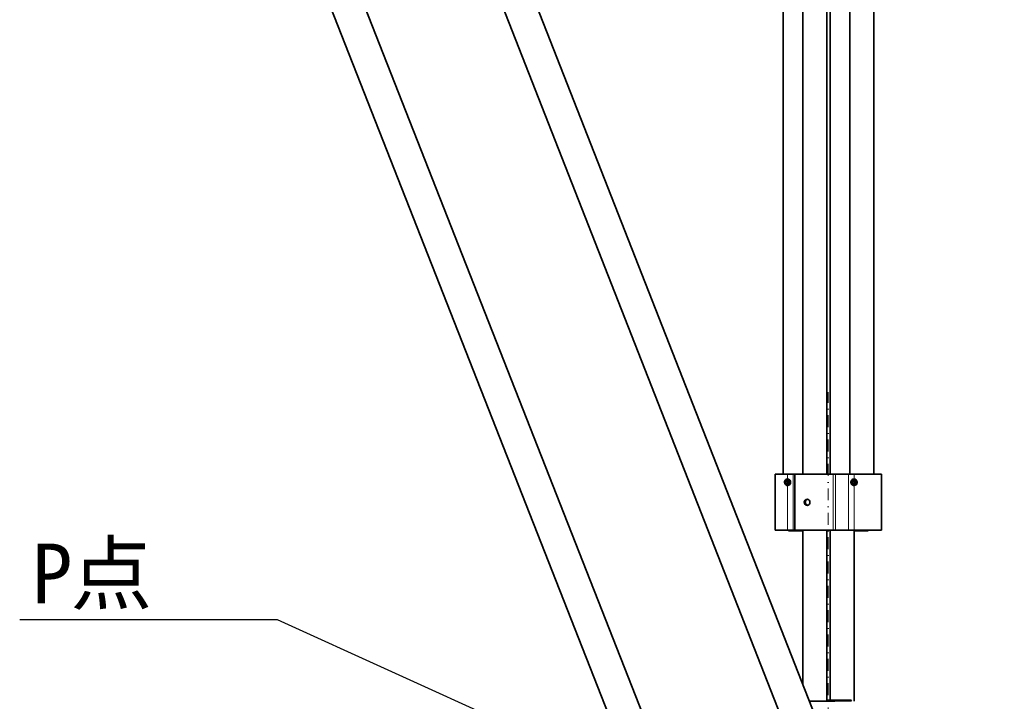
# Model space of a CAD drawing. Header units: millimetres. Extents: x 87 to 4373, y 75 to 3526.
# Tile 5 of 19: x 1021 to 1513, y 1821 to 2162. Entities that reach past the tile are written whole.
import ezdxf
from ezdxf import colors
from ezdxf.entities.mleader import LeaderData, LeaderLine
from ezdxf.math import Vec2, Vec3

# ---------------------------------------------------------------- set-up
doc = ezdxf.new("R2010")
doc.units = ezdxf.units.MM
doc.header["$MEASUREMENT"] = 0
doc.linetypes.add('DASHEDDOT2X', pattern=[12.2, 6, -3, 0.2, -3])
doc.layers.add('图层0000', color=7, linetype='Continuous', lineweight=25)
doc.layers.add('图层1', color=7, linetype='Continuous', lineweight=35)
doc.dimstyles.new('线性样式 (GB)', dxfattribs={"dimtxt": 2, "dimasz": 2, "dimexe": 1, "dimexo": 0.5, "dimgap": 0.5, "dimtad": 1, "dimdsep": 46, "dimcen": -2.127267, "dimclrd": 7, "dimclre": 7, "dimclrt": 7, "dimadec": 0, "dimazin": 0, "dimtfac": 0.7, "dimtmove": 0, "dimatfit": 1, "dimfxl": 1, "dimfrac": 2, "dimtolj": 1, "dimtzin": 0, "dimlwd": 18, "dimlwe": 18, "dimarcsym": 0})

# ---------------------------------------------------------------- blocks, each defined once
blk = doc.blocks.new('DimBlk2572')
at = {"layer": '图层0000', "color": 7, "linetype": 'Continuous', "lineweight": 18}
for p, q in [((1981.11, 2361.69), (2033.92, 2320.23)), ((2003.59, 2305.9), (1546.64, 1723.83)), ((1487.11, 1732.43), (1539.92, 1690.97))]:
    blk.add_line(p, q, dxfattribs=at)
at = {"layer": '图层0000', "color": 7, "linetype": 'Continuous', "lineweight": -3}
for points in [[(2009.92, 2300.93), (2022.12, 2329.49), (1997.27, 2310.86)], [(1540.32, 1728.8), (1528.12, 1700.24), (1552.97, 1718.87)]]:
    blk.add_solid(points, dxfattribs=at)
at = {"layer": '图层0000', "color": 7, "linetype": 'Continuous', "lineweight": 18, "insert": (1769.75, 2019.08), "char_height": 30, "attachment_point": 8, "rotation": 51.8662, "line_spacing_factor": 1.2}
blk.add_mtext('\\T1.531250;\\W1;\\FSimSun|b0|i0;800', dxfattribs=at)

msp = doc.modelspace()

# ---------------------------------------------------------------- linework, layer by layer
at = {"layer": '图层0000', "color": 5, "linetype": 'DASHEDDOT2X', "lineweight": 18}
msp.add_line((1425.129, 1750.997), (1425.129, 1975.997), dxfattribs=at)
at = {"layer": '图层0000', "color": 251, "linetype": 'Continuous', "lineweight": 18}
for p, q in [((1404.758, 1934.828), (1404.758, 1932.478)), ((1407.53, 1934.828), (1407.53, 1906.828)), ((1427.565, 1934.828), (1427.565, 1906.828)), ((1428.713, 1934.828), (1428.713, 1906.828)), ((1435.246, 1934.828), (1435.246, 1906.828)), ((1438.018, 1934.828), (1438.018, 1932.478)), ((1404.758, 1929.178), (1404.758, 1906.828)), ((1438.018, 1929.178), (1438.018, 1906.828)), ((1405.373, 1906.728), (1405.085, 1906.728)), ((1412.085, 1906.728), (1405.373, 1906.728)), ((1438.633, 1906.728), (1438.345, 1906.728)), ((1445.345, 1906.728), (1438.633, 1906.728))]:
    msp.add_line(p, q, dxfattribs=at)
at = {"layer": '图层1', "color": 7, "linetype": 'Continuous', "lineweight": 35}
for p, q in [((1341.069, 1792.7), (1136.558, 2312.8)), ((1223.088, 2312.785), (1426.882, 1792.691)), ((1326.179, 1786.844), (1121.667, 2306.945)), ((1208.191, 2306.948), (1411.984, 1786.853)), ((1402.585, 2248.172), (1402.585, 1934.828)), ((1412.326, 1934.828), (1412.326, 2248.172)), ((1424.326, 1934.828), (1424.326, 2248.172)), ((1426.103, 1934.828), (1426.103, 2248.172)), ((1435.845, 2248.172), (1435.845, 1934.828)), ((1447.845, 2248.172), (1447.845, 1934.828)), ((1404.758, 1934.828), (1398.585, 1934.828)), ((1398.585, 1934.828), (1398.585, 1906.828)), ((1403.715, 1931.073), (1404.432, 1931.928)), ((1404.432, 1931.928), (1405.475, 1931.683)), ((1405.232, 1931.74), (1404.672, 1931.073)), ((1407.53, 1934.828), (1404.758, 1934.828)), ((1405.475, 1931.683), (1405.801, 1930.584)), ((1408.326, 1934.828), (1407.53, 1934.828)), ((1427.565, 1934.828), (1408.326, 1934.828)), ((1408.326, 1934.828), (1408.326, 1906.828)), ((1428.713, 1934.828), (1427.565, 1934.828)), ((1435.246, 1934.828), (1428.713, 1934.828)), ((1438.018, 1934.828), (1435.246, 1934.828)), ((1436.975, 1931.073), (1437.692, 1931.928)), ((1437.692, 1931.928), (1438.735, 1931.683)), ((1438.492, 1931.74), (1437.932, 1931.073)), ((1451.845, 1934.828), (1438.018, 1934.828)), ((1438.735, 1931.683), (1439.06, 1930.584)), ((1451.845, 1934.828), (1451.845, 1906.828)), ((1404.041, 1929.973), (1403.715, 1931.073)), ((1404.672, 1931.073), (1403.715, 1931.073)), ((1405.084, 1929.729), (1404.041, 1929.973)), ((1404.998, 1929.973), (1404.041, 1929.973)), ((1404.672, 1931.073), (1404.998, 1929.973)), ((1405.241, 1929.916), (1404.998, 1929.973)), ((1405.801, 1930.584), (1405.084, 1929.729)), ((1437.301, 1929.973), (1436.975, 1931.073)), ((1437.932, 1931.073), (1436.975, 1931.073)), ((1438.343, 1929.729), (1437.301, 1929.973)), ((1438.257, 1929.973), (1437.301, 1929.973)), ((1437.932, 1931.073), (1438.257, 1929.973)), ((1438.501, 1929.916), (1438.257, 1929.973)), ((1439.06, 1930.584), (1438.343, 1929.729)), ((1404.758, 1906.828), (1398.585, 1906.828)), ((1407.53, 1906.828), (1404.758, 1906.828)), ((1405.085, 1906.828), (1405.085, 1906.728)), ((1408.326, 1906.828), (1407.53, 1906.828)), ((1427.565, 1906.828), (1408.326, 1906.828)), ((1412.085, 1906.828), (1412.085, 1906.728)), ((1412.326, 1829.836), (1412.326, 1906.828)), ((1424.326, 1821.172), (1424.326, 1906.828)), ((1426.103, 1821.172), (1426.103, 1906.828)), ((1428.713, 1906.828), (1427.565, 1906.828)), ((1435.246, 1906.828), (1428.713, 1906.828)), ((1438.018, 1906.828), (1435.246, 1906.828)), ((1451.845, 1906.828), (1438.018, 1906.828)), ((1438.103, 1821.172), (1438.103, 1906.828)), ((1438.345, 1906.828), (1438.345, 1906.728)), ((1445.345, 1906.828), (1445.345, 1906.728)), ((1405.285, 1906.528), (1405.557, 1906.528)), ((1405.557, 1906.528), (1405.285, 1906.528)), ((1405.557, 1906.528), (1411.885, 1906.528)), ((1411.885, 1906.528), (1411.613, 1906.528)), ((1438.545, 1906.528), (1438.816, 1906.528)), ((1438.816, 1906.528), (1438.545, 1906.528)), ((1438.816, 1906.528), (1445.145, 1906.528)), ((1445.145, 1906.528), (1444.873, 1906.528)), ((1415.722, 1821.172), (1428.489, 1821.172)), ((1424.348, 1821.472), (1424.548, 1821.672)), ((1430.222, 1821.472), (1424.348, 1821.472)), ((1431.148, 1821.672), (1424.548, 1821.672)), ((1431.348, 1821.472), (1430.222, 1821.472)), ((1436.506, 1821.672), (1431.148, 1821.672)), ((1431.348, 1821.472), (1431.148, 1821.672)), ((1435.58, 1821.472), (1431.348, 1821.472)), ((1436.706, 1821.472), (1435.58, 1821.472)), ((1436.706, 1821.472), (1436.506, 1821.672))]:
    msp.add_line(p, q, dxfattribs=at)
for centre, radius, start, end in [((1404.732, 1930.904), 1.501, 16.07641, 202.19066), ((1404.693, 1930.889), 1.591, 357.8239, 87.64451), ((1438.129, 1930.828), 1.654, 93.87017, 266.12983), ((1437.991, 1930.904), 1.501, 16.07641, 202.19066), ((1437.964, 1930.848), 1.631, 359.3, 88.10287), ((1404.786, 1930.749), 1.502, 195.92212, 22.34494), ((1404.693, 1930.768), 1.591, 272.35549, 2.1761), ((1438.045, 1930.749), 1.502, 195.92212, 22.34494), ((1437.964, 1930.808), 1.631, 271.89713, 0.7), ((1414.641, 1920.828), 1.557, 95.2007, 264.81766), ((1415.068, 1920.877), 1.458, 97.25824, 181.91777), ((1414.433, 1920.828), 1.552, 272.4857, 87.53266), ((1414.433, 1920.828), 1.552, 272.48689, 87.53178), ((1415.068, 1920.779), 1.458, 178.08019, 262.78118)]:
    msp.add_arc(centre, radius, start, end, dxfattribs=at)

# ---------------------------------------------------------------- texts
at = {"layer": '图层0000', "color": 7, "linetype": 'Continuous', "lineweight": -3, "insert": (1026.514, 1866.939), "char_height": 30, "attachment_point": 7}
msp.add_mtext('{\\fSimSun|b0|i0|c0|p0;\\T0.95000;P点}', dxfattribs=at)

# ---------------------------------------------------------------- dimensions: what is measured, and where the dimension line sits
at = {"layer": '图层0000', "color": 7, "linetype": 'Continuous', "lineweight": -3}
dim = msp.add_linear_dim(base=(1528.119, 1700.236), p1=(1975.208, 2366.32), p2=(1481.208, 1737.064), angle=231.86619, text='\\T1.25;\\W1;\\FSimSun;<>', dimstyle='线性样式 (GB)', override={"dimscale": 1, "dimtxt": 30, "dimasz": 30, "dimexe": 15, "dimexo": 7.5, "dimgap": 7.5, "dimtad": 1, "dimtih": 0, "dimtoh": 0, "dimdec": 2, "dimlfac": 1, "dimrnd": 0, "dimzin": 8, "dimdsep": 46, "dimlunit": 2, "dimpost": '<>', "dimtxsty": 'Standard', "dimsah": 0, "dimtsz": 0, "dimcen": -31.909007, "dimdle": 0, "dimse1": 0, "dimse2": 0, "dimsd1": 0, "dimsd2": 0, "dimclrd": 7, "dimclre": 7, "dimclrt": 7, "dimaunit": 0, "dimadec": 0, "dimazin": 2, "dimtol": 0, "dimlim": 0, "dimtp": 0, "dimtm": 0, "dimtfac": 0.7, "dimtdec": 2, "dimtix": 0, "dimtofl": 1, "dimtmove": 0, "dimatfit": 1, "dimtfillclr": 0, "dimfrac": 2, "dimtzin": 0, "dimlwd": 18, "dimlwe": 18}, dxfattribs=at)
dim.commit()
dim.dimension.update_dxf_attribs({"geometry": 'DimBlk2572', "text_midpoint": (1775.119, 2014.864), "dimtype": 160})

# ---------------------------------------------------------------- leaders
ml = msp.add_multileader_mtext('Standard', dxfattribs=at)
ml.set_content('')
ml.set_leader_properties(color=7)
ml.build(insert=Vec2(0, 0))
ml.multileader.update_dxf_attribs({"text_right_attachment_type": 6, "dogleg_length": 129.045, "arrow_head_size": 30})
ctx = ml.context
ctx.base_point, ctx.char_height, ctx.arrow_head_size, ctx.landing_gap_size = Vec3(-275.656, 125.164), 2.7, 30, 15
ctx.right_attachment = 6
notes = []
notes.append((ctx, [(0, (1, 1, 0), (1149.559, 1861.924), (-1, 0), 129.045, [(0, [(1425.215, 1736.76)], 0, [])])]))
ctx.mtext, ml.multileader.dxf.content_type = None, 0
for ctx, leaders in notes:
    for number, flags, end, landing, length, lines in leaders:
        leader = LeaderData()
        leader.index, (leader.has_last_leader_line, leader.has_dogleg_vector, leader.attachment_direction) = number, flags
        leader.last_leader_point, leader.dogleg_vector, leader.dogleg_length = Vec3(end), Vec3(landing), length
        for number, points, colour, breaks in lines:
            line = LeaderLine()
            line.index, line.vertices, line.color, line.breaks = number, Vec3.list(points), colors.encode_raw_color(colour), breaks
            leader.lines.append(line)
        ctx.leaders.append(leader)

doc.saveas('drawing.dxf')
